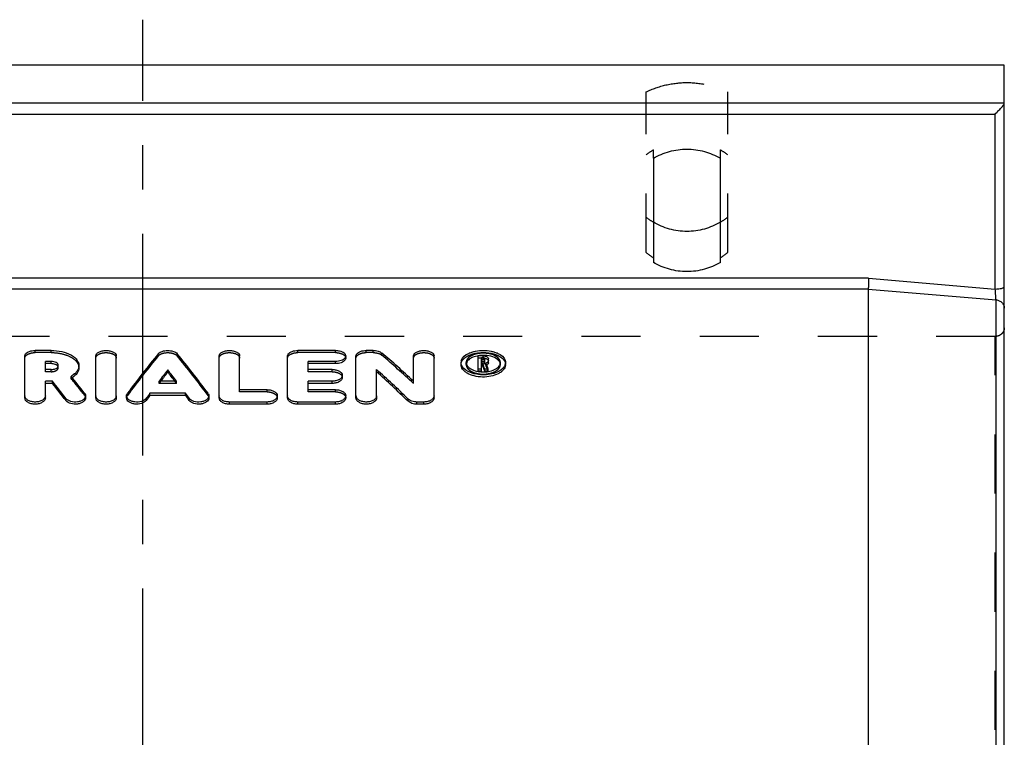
# Model space of a CAD drawing. Header units: millimetres. Extents: x 400 to 600, y 378 to 622.
# Tile 4 of 4: x 486 to 595, y 543 to 622. Entities that reach past the tile are written whole.
import ezdxf

# ---------------------------------------------------------------- set-up
doc = ezdxf.new("R2010")
doc.units = ezdxf.units.MM
doc.header["$LTSCALE"] = 65.185185
doc.linetypes.add('CENTER', pattern=[0.6, 0.375, -0.075, 0.075, -0.075])
doc.linetypes.add('HIDDEN', pattern=[0.2, 0.1, -0.1])
doc.layers.get('0').update_dxf_attribs({"linetype": 'CONTINUOUS'})
for name, color, linetype in [('ACHSEN_S', 7, 'CONTINUOUS'), ('DEFAULT_2', 8, 'HIDDEN'), ('FLAECHEN', 7, 'CONTINUOUS'), ('KONST.EL_MIT_GEO', 7, 'CONTINUOUS')]:
    doc.layers.add(name, color=color, linetype=linetype)

msp = doc.modelspace()

# ---------------------------------------------------------------- linework, layer by layer
at = {"color": 7, "linetype": 'Continuous'}
for p, q in [((580.04, 593.3), (419.96, 593.3)), ((580, 592.11), (420, 592.11)), ((580, 592.11), (580, 507.9))]:
    msp.add_line(p, q, dxfattribs=at)
for points, knots in [([(563.7, 599.48), (563.15, 599.15), (561.94, 598.64), (560, 598.37), (558.06, 598.64), (556.85, 599.15), (556.3, 599.48)], [0, 0, 0, 0, 0.249378, 0.5, 0.750622, 1, 1, 1, 1]), ([(563.7, 595.04), (563.15, 594.71), (561.94, 594.2), (560, 593.94), (558.06, 594.2), (556.85, 594.71), (556.3, 595.04)], [0, 0, 0, 0, 0.249377, 0.5, 0.750623, 1, 1, 1, 1]), ([(580.04, 593.3), (580.03, 593.06), (580.02, 592.73), (580.01, 592.34), (580, 592.18), (580, 592.11)], [0, 0, 0, 0, 0.591291, 0.834733, 1, 1, 1, 1])]:
    msp.add_open_spline(points, degree=3, knots=knots, dxfattribs=at)
at = {"layer": 'ACHSEN_S', "color": 2, "linetype": 'CENTER'}
msp.add_line((500, 378.2), (500, 621.8), dxfattribs=at)
at = {"layer": 'DEFAULT_2', "color": 8, "linetype": 'HIDDEN'}
for centre, start, end in [((559.91, 605.49), 231.004, 238.9852), ((560.09, 605.49), 301.0148, 308.996), ((559.91, 601.57), 231.0019, 238.996), ((560.09, 601.57), 301.004, 308.9981)]:
    msp.add_arc(centre, 7.01, start, end, dxfattribs=at)
at = {"layer": 'FLAECHEN', "color": 7, "linetype": 'Continuous'}
msp.add_line((595, 616.8), (405, 616.8), dxfattribs=at)
at = {"layer": 'KONST.EL_MIT_GEO', "color": 7, "linetype": 'Continuous'}
for p, q in [((595, 383.2), (595, 616.8)), ((405, 612.62), (595, 612.62)), ((406, 611.4), (594, 611.4)), ((594, 592.11), (594, 611.4)), ((556.3, 606.52), (556.3, 595.04)), ((563.7, 595.04), (563.7, 606.52)), ((580.04, 593.3), (594, 592.11)), ((580, 592.11), (594.09, 590.91)), ((594.09, 409.09), (594.09, 590.91)), ((489.88, 585.33), (488.12, 585.33)), ((521.25, 585.33), (517.1, 585.33)), ((525.4, 585.33), (524.64, 585.33)), ((486.99, 580.1), (486.99, 584.73)), ((494.82, 580.1), (494.82, 584.73)), ((497.08, 580.1), (497.08, 584.73)), ((508.42, 580.1), (508.42, 584.73)), ((510.68, 581.01), (510.68, 584.73)), ((515.97, 580.1), (515.97, 584.73)), ((522.38, 584.49), (522.38, 584.73)), ((523.51, 580.1), (523.51, 584.73)), ((529.86, 581.94), (529.86, 584.73)), ((532.12, 580.1), (532.12, 584.73)), ((536.98, 583.04), (536.98, 584.73)), ((537.54, 584.73), (536.98, 584.73)), ((537.35, 584.1), (537.35, 584.52)), ((537.54, 584.52), (537.35, 584.52)), ((537.54, 584.29), (537.35, 584.29)), ((537.54, 584.29), (537.54, 584.52)), ((537.73, 584.2), (537.73, 584.42)), ((538.11, 583.96), (538.11, 584.42)), ((489.26, 583.23), (489.26, 584.12)), ((489.88, 584.12), (489.26, 584.12)), ((489.88, 583.88), (489.26, 583.88)), ((489.88, 583.23), (489.26, 583.23)), ((489.88, 583.88), (489.88, 584.12)), ((502.75, 582.95), (502.75, 583.19)), ((518.23, 583.23), (518.23, 584.12)), ((521.25, 584.12), (518.23, 584.12)), ((521.25, 583.88), (518.23, 583.88)), ((520.87, 583.23), (518.23, 583.23)), ((521.25, 583.88), (521.25, 584.12)), ((525.78, 580.1), (525.78, 583.23)), ((535.09, 584.01), (535.09, 584.03)), ((535.09, 583.77), (535.09, 584.01)), ((535.66, 584.03), (535.66, 584.01)), ((537.35, 583.28), (536.98, 583.28)), ((537.54, 584.1), (537.35, 584.1)), ((537.35, 583.04), (537.35, 583.89)), ((537.47, 583.89), (537.35, 583.89)), ((537.47, 583.65), (537.35, 583.65)), ((537.47, 583.65), (537.47, 583.89)), ((537.72, 583.04), (537.72, 583.28)), ((538.1, 583.28), (537.72, 583.28)), ((538.1, 583.04), (538.1, 583.28)), ((539.43, 584.01), (539.43, 584.03)), ((540, 584.03), (540, 584.01)), ((540, 583.77), (540, 583.81)), ((522, 582.35), (522, 582.59)), ((537.35, 583.04), (536.98, 583.04)), ((538.1, 583.04), (537.72, 583.04)), ((489.26, 580.1), (489.26, 581.94)), ((490.03, 581.94), (489.26, 581.94)), ((490.03, 581.7), (489.26, 581.7)), ((490.03, 581.7), (490.03, 581.94)), ((503.71, 581.94), (501.79, 581.94)), ((513.7, 581.01), (510.68, 581.01)), ((518.23, 581.01), (518.23, 581.94)), ((520.87, 581.94), (518.23, 581.94)), ((520.87, 581.7), (518.23, 581.7)), ((521.25, 581.01), (518.23, 581.01)), ((520.87, 581.7), (520.87, 581.94)), ((491.53, 579.81), (491.53, 580.04)), ((493.69, 580.1), (493.69, 580.33)), ((498.21, 580.1), (498.21, 580.33)), ((500.38, 579.82), (500.38, 580.06)), ((500.79, 580.38), (500.79, 580.61)), ((504.71, 580.61), (500.79, 580.61)), ((504.71, 580.38), (500.79, 580.38)), ((504.71, 580.38), (504.71, 580.61)), ((505.12, 579.82), (505.12, 580.06)), ((507.29, 580.1), (507.29, 580.33)), ((514.83, 580.1), (514.83, 580.33)), ((522.38, 580.1), (522.38, 580.33)), ((529.27, 579.74), (529.27, 579.97)), ((509.55, 579.41), (509.55, 579.65)), ((513.7, 579.65), (509.55, 579.65)), ((513.7, 579.41), (509.55, 579.41)), ((513.7, 579.41), (513.7, 579.65)), ((517.1, 579.41), (517.1, 579.65)), ((521.25, 579.65), (517.1, 579.65)), ((521.25, 579.41), (517.1, 579.41)), ((521.25, 579.41), (521.25, 579.65)), ((530.23, 579.41), (530.23, 579.65)), ((530.99, 579.65), (530.23, 579.65)), ((530.99, 579.41), (530.23, 579.41)), ((530.99, 579.41), (530.99, 579.65))]:
    msp.add_line(p, q, dxfattribs=at)
at = {"layer": 'KONST.EL_MIT_GEO', "color": 8, "linetype": 'HIDDEN'}
for p, q in [((555.5, 596.13), (555.5, 613.84)), ((564.5, 596.13), (564.5, 613.84)), ((556.3, 606.52), (556.3, 607.44)), ((563.7, 606.52), (563.7, 607.44)), ((594, 586.88), (406, 586.88)), ((594, 413.12), (594, 586.88)), ((488.12, 585.1), (488.12, 585.33)), ((489.88, 585.1), (489.88, 585.33)), ((517.1, 585.1), (517.1, 585.33)), ((521.25, 585.1), (521.25, 585.33)), ((524.64, 585.1), (524.64, 585.33)), ((525.4, 585.1), (525.4, 585.33)), ((489.88, 585.1), (488.12, 585.1)), ((501.71, 584.74), (501.71, 584.97)), ((503.79, 584.74), (503.79, 584.97)), ((521.25, 585.1), (517.1, 585.1)), ((525.4, 585.1), (524.64, 585.1)), ((526.36, 584.81), (526.36, 585.05)), ((537.54, 584.49), (536.98, 584.49)), ((537.54, 584.52), (537.54, 584.73)), ((537.73, 583.96), (537.73, 584.2)), ((489.26, 582.99), (489.26, 583.23)), ((489.88, 582.99), (489.88, 583.23)), ((490.68, 583.44), (490.68, 583.67)), ((492.95, 583.44), (492.95, 583.67)), ((518.23, 582.99), (518.23, 583.23)), ((520.87, 582.99), (520.87, 583.23)), ((535.66, 583.77), (535.66, 584.01)), ((537.35, 583.89), (537.35, 584.1)), ((537.54, 583.86), (537.35, 583.86)), ((537.54, 583.86), (537.54, 584.1)), ((537.84, 583.7), (537.84, 583.94)), ((539.43, 583.77), (539.43, 584.01)), ((540, 583.81), (540, 584.01)), ((489.88, 582.99), (489.26, 582.99)), ((492.09, 582.24), (492.09, 582.48)), ((520.87, 582.99), (518.23, 582.99)), ((501.79, 581.7), (501.79, 581.94)), ((503.71, 581.7), (501.79, 581.7)), ((503.71, 581.7), (503.71, 581.94)), ((510.68, 580.77), (510.68, 581.01)), ((513.7, 580.77), (513.7, 581.01)), ((518.23, 580.77), (518.23, 581.01)), ((521.25, 580.77), (521.25, 581.01)), ((529.86, 581.71), (529.86, 581.94)), ((493.58, 580.38), (493.58, 580.62)), ((498.31, 580.37), (498.31, 580.6)), ((507.19, 580.37), (507.19, 580.6)), ((513.7, 580.77), (510.68, 580.77)), ((521.25, 580.77), (518.23, 580.77))]:
    msp.add_line(p, q, dxfattribs=at)
for centre, radius, start, end in [((559.92, 601), 7.38, 119.3373, 126.7496), ((560.08, 601), 7.38, 53.2504, 60.6627), ((537.68, 584.19), 0.0543, 0.0214, 7.4446), ((536.23, 583.77), 0.574, 168.07, 179.9358), ((538.86, 583.77), 0.574, 0.0642, 11.9301), ((490.71, 584.58), 2.71, 300.57, 303.9203)]:
    msp.add_arc(centre, radius, start, end, dxfattribs=at)
at = {"layer": 'KONST.EL_MIT_GEO', "color": 7, "linetype": 'Continuous'}
for centre, radius, start, end in [((535.86, 584.01), 0.768, 164.4999, 171.5565), ((537.51, 581.59), 3.2, 96.8845, 101.7693), ((537.54, 581.34), 3.45, 92.2585, 96.8994), ((537.54, 581.26), 3.53, 87.7218, 92.278), ((537.54, 583.95), 0.341, 85.7939, 89.9943), ((535.83, 584.01), 0.74, 171.5771, 178.89), ((539.18, 584.03), 0.824, 339.7393, 346.5268), ((539.26, 583.77), 0.744, 352.6414, 359.9753), ((537.52, 586.09), 3.12, 260.0863, 262.6288), ((537.54, 586.24), 3.27, 262.6441, 267.5865), ((537.54, 586.3), 3.34, 267.5666, 269.9995), ((537.55, 586.29), 3.33, 269.9944, 274.8824), ((537.55, 586.19), 3.23, 274.8831, 277.3701), ((537.57, 586.09), 3.12, 277.3701, 279.9815), ((487.4, 580.33), 0.409, 180.0263, 187.7755), ((495.23, 580.33), 0.409, 180.0263, 187.7755), ((508.83, 580.33), 0.408, 180.0211, 187.2027), ((516.37, 580.33), 0.408, 180.0211, 187.2027), ((523.92, 580.33), 0.409, 180.0263, 187.7755)]:
    msp.add_arc(centre, radius, start, end, dxfattribs=at)
for centre, major_axis, ratio, start_param, end_param in [((497.17, 500), (30.42, 99.83), 0.320292, 0.65741, 0.734717), ((508.33, 500), (-30.42, 99.83), 0.320292, -0.734717, -0.65741), ((532.9, 500), (-47.55, 98.34), 0.41517, -0.812756, -0.756796), ((499.65, 500), (30.42, 99.83), 0.320292, 0.690105, 0.71197), ((505.86, 500), (-30.42, 99.83), 0.320292, -0.71197, -0.690105), ((530.23, 500), (-47.55, 98.34), 0.41517, -0.846076, -0.790228), ((539.32, 500), (-14.11, 100.27), 0.171406, -0.615249, -0.604218), ((539.32, 500), (-14.07, 99.97), 0.171406, -0.615032, -0.603968), ((539.7, 500), (-14.11, 100.27), 0.171406, 5.667937, 5.679797), ((494.8, 500), (-32.65, 99.7), 0.335875, 5.536429, 5.568322), ((499.65, 500), (30.33, 99.53), 0.320292, 0.689894, 0.707706), ((505.86, 500), (-30.33, 99.53), 0.320292, 5.575479, 5.593292), ((530.23, 500), (-47.41, 98.04), 0.41517, -0.84603, -0.790014), ((492.3, 500), (-32.65, 99.7), 0.335875, -0.756299, -0.724234), ((492.3, 500), (-32.55, 99.4), 0.335875, -0.756249, -0.724088), ((499.65, 500), (30.42, 99.83), 0.320292, 0.73456, 0.743811), ((499.65, 500), (30.33, 99.53), 0.320292, 0.734482, 0.743761), ((505.86, 500), (-30.42, 99.83), 0.320292, -0.743811, -0.73456), ((505.86, 500), (-30.33, 99.53), 0.320292, -0.743761, -0.734482)]:
    msp.add_ellipse(centre, major_axis=major_axis, ratio=ratio, start_param=start_param, end_param=end_param, dxfattribs=at)
at = {"layer": 'KONST.EL_MIT_GEO', "color": 8, "linetype": 'HIDDEN'}
for centre, major_axis, ratio, start_param, end_param in [((497.17, 500), (30.33, 99.53), 0.320292, 0.6571, 0.73464), ((508.33, 500), (-30.33, 99.53), 0.320292, -0.73464, -0.6571), ((532.9, 500), (-47.41, 98.04), 0.41517, -0.81261, -0.756482), ((539.7, 500), (-14.07, 99.97), 0.171406, -0.615032, -0.603136), ((494.8, 500), (-32.55, 99.4), 0.335875, -0.746679, -0.71469), ((499.65, 500), (30.33, 99.53), 0.320292, 0.707706, 0.711824), ((505.86, 500), (-30.33, 99.53), 0.320292, -0.711824, -0.707706)]:
    msp.add_ellipse(centre, major_axis=major_axis, ratio=ratio, start_param=start_param, end_param=end_param, dxfattribs=at)
for points, knots in [([(555.5, 613.84), (556.2, 614.17), (557.67, 614.69), (560, 614.96), (562.33, 614.69), (563.8, 614.17), (564.5, 613.84)], [0, 0, 0, 0, 0.249557, 0.5, 0.750443, 1, 1, 1, 1]), ([(595, 587.84), (595, 587.72), (594.95, 587.46), (594.72, 587.14), (594.39, 586.93), (594.13, 586.88), (594, 586.88)], [0, 0, 0, 0, 0.245928, 0.494235, 0.745919, 1, 1, 1, 1]), ([(486.99, 584.49), (486.99, 584.53), (487.01, 584.62), (487.09, 584.76), (487.25, 584.89), (487.6, 585.05), (487.91, 585.1), (488.12, 585.1)], [0, 0, 0, 0, 0.086497, 0.180247, 0.344352, 0.540805, 1, 1, 1, 1]), ([(489.88, 585.1), (490.28, 585.1), (491.02, 585.02), (491.89, 584.73), (492.43, 584.39), (492.72, 584.1), (492.91, 583.78), (492.95, 583.55), (492.95, 583.44)], [0, 0, 0, 0, 0.31197, 0.590701, 0.710861, 0.817141, 0.911802, 1, 1, 1, 1]), ([(494.82, 584.49), (494.82, 584.57), (494.9, 584.76), (495.16, 584.95), (495.53, 585.07), (495.95, 585.11), (496.37, 585.07), (496.74, 584.95), (497, 584.76), (497.08, 584.57), (497.08, 584.49)], [0, 0, 0, 0, 0.089075, 0.202023, 0.342565, 0.5, 0.657435, 0.797977, 0.910925, 1, 1, 1, 1]), ([(501.71, 584.74), (501.82, 584.86), (502.17, 585.05), (502.75, 585.12), (503.33, 585.05), (503.68, 584.86), (503.79, 584.74)], [0, 0, 0, 0, 0.219858, 0.5, 0.780142, 1, 1, 1, 1]), ([(508.42, 584.49), (508.42, 584.57), (508.5, 584.76), (508.76, 584.95), (509.13, 585.07), (509.55, 585.11), (509.97, 585.07), (510.34, 584.95), (510.6, 584.76), (510.68, 584.57), (510.68, 584.49)], [0, 0, 0, 0, 0.089075, 0.202023, 0.342565, 0.5, 0.657435, 0.797977, 0.910925, 1, 1, 1, 1]), ([(515.97, 584.49), (515.97, 584.53), (515.98, 584.62), (516.06, 584.76), (516.23, 584.89), (516.58, 585.05), (516.88, 585.1), (517.1, 585.1)], [0, 0, 0, 0, 0.086497, 0.180247, 0.344352, 0.540805, 1, 1, 1, 1]), ([(521.25, 585.1), (521.32, 585.1), (521.47, 585.09), (521.71, 585.05), (521.96, 584.97), (522.19, 584.85), (522.34, 584.69), (522.38, 584.55), (522.38, 584.49)], [0, 0, 0, 0, 0.159393, 0.314392, 0.529479, 0.715228, 0.868854, 1, 1, 1, 1]), ([(523.51, 584.49), (523.51, 584.53), (523.53, 584.62), (523.61, 584.76), (523.78, 584.89), (524.12, 585.05), (524.43, 585.1), (524.64, 585.1)], [0, 0, 0, 0, 0.086497, 0.180247, 0.344352, 0.540805, 1, 1, 1, 1]), ([(525.4, 585.1), (525.58, 585.1), (525.92, 585.05), (526.24, 584.91), (526.36, 584.81)], [0, 0, 0, 0, 0.546631, 1, 1, 1, 1]), ([(529.86, 584.49), (529.86, 584.57), (529.94, 584.76), (530.2, 584.95), (530.57, 585.07), (530.99, 585.11), (531.41, 585.07), (531.77, 584.95), (532.04, 584.76), (532.12, 584.57), (532.12, 584.49)], [0, 0, 0, 0, 0.089075, 0.202023, 0.342565, 0.5, 0.657435, 0.797977, 0.910925, 1, 1, 1, 1]), ([(535.09, 583.77), (535.09, 583.86), (535.12, 584.05), (535.27, 584.3), (535.51, 584.53), (535.94, 584.81), (536.63, 585.04), (537.54, 585.13), (538.46, 585.04), (539.15, 584.81), (539.58, 584.53), (539.82, 584.3), (539.97, 584.05), (540, 583.86), (540, 583.77)], [0, 0, 0, 0, 0.043812, 0.090977, 0.144063, 0.204174, 0.343744, 0.5, 0.656256, 0.795826, 0.855937, 0.909023, 0.956188, 1, 1, 1, 1]), ([(537.54, 584.49), (537.62, 584.49), (537.74, 584.48), (537.9, 584.43), (538.01, 584.36), (538.09, 584.28), (538.11, 584.22), (538.11, 584.19)], [0, 0, 0, 0, 0.312995, 0.527796, 0.713735, 0.868014, 1, 1, 1, 1]), ([(489.88, 582.99), (489.99, 582.99), (490.18, 583.01), (490.44, 583.1), (490.63, 583.24), (490.68, 583.38), (490.68, 583.44)], [0, 0, 0, 0, 0.31126, 0.590861, 0.818381, 1, 1, 1, 1]), ([(535.66, 583.77), (535.66, 583.71), (535.69, 583.56), (535.8, 583.36), (535.98, 583.18), (536.31, 582.96), (536.84, 582.77), (537.54, 582.7), (538.25, 582.77), (538.78, 582.96), (539.11, 583.18), (539.29, 583.36), (539.4, 583.56), (539.43, 583.71), (539.43, 583.77)], [0, 0, 0, 0, 0.043749, 0.091261, 0.144819, 0.2053, 0.344796, 0.5, 0.655204, 0.7947, 0.855181, 0.908739, 0.956251, 1, 1, 1, 1]), ([(537.54, 583.86), (537.57, 583.86), (537.64, 583.87), (537.73, 583.91), (537.73, 583.96)], [0, 0, 0, 0, 0.326169, 1, 1, 1, 1]), ([(520.87, 582.99), (521.02, 582.99), (521.29, 582.96), (521.66, 582.83), (521.93, 582.63), (522, 582.44), (522, 582.35)], [0, 0, 0, 0, 0.309603, 0.587939, 0.815559, 1, 1, 1, 1]), ([(493.58, 580.38), (493.6, 580.36), (493.65, 580.28), (493.69, 580.17), (493.69, 580.1)], [0, 0, 0, 0, 0.267012, 1, 1, 1, 1]), ([(498.21, 580.1), (498.21, 580.12), (498.22, 580.22), (498.27, 580.31), (498.31, 580.37)], [0, 0, 0, 0, 0.241252, 1, 1, 1, 1]), ([(507.19, 580.37), (507.21, 580.35), (507.26, 580.27), (507.29, 580.17), (507.29, 580.1)], [0, 0, 0, 0, 0.265512, 1, 1, 1, 1]), ([(513.7, 580.77), (513.85, 580.77), (514.13, 580.74), (514.49, 580.6), (514.76, 580.39), (514.83, 580.19), (514.83, 580.1)], [0, 0, 0, 0, 0.304637, 0.580376, 0.809622, 1, 1, 1, 1]), ([(521.25, 580.77), (521.39, 580.77), (521.67, 580.74), (522.04, 580.6), (522.31, 580.39), (522.38, 580.19), (522.38, 580.1)], [0, 0, 0, 0, 0.304637, 0.580376, 0.809622, 1, 1, 1, 1])]:
    msp.add_open_spline(points, degree=3, knots=knots, dxfattribs=at)
at = {"layer": 'KONST.EL_MIT_GEO', "color": 7, "linetype": 'Continuous'}
for points, knots in [([(594, 611.4), (594.11, 611.51), (594.33, 611.73), (594.59, 612.02), (594.78, 612.24), (594.89, 612.39), (594.96, 612.52), (595, 612.59), (595, 612.62)], [0, 0, 0, 0, 0.297935, 0.590742, 0.726564, 0.846987, 0.941831, 1, 1, 1, 1]), ([(556.3, 606.52), (556.85, 606.85), (558.06, 607.36), (560, 607.62), (561.94, 607.36), (563.15, 606.85), (563.7, 606.52)], [0, 0, 0, 0, 0.249377, 0.5, 0.750623, 1, 1, 1, 1]), ([(594, 592.11), (594.13, 592.11), (594.37, 592.12), (594.64, 592.16), (594.82, 592.22), (594.93, 592.26), (595, 592.33), (595, 592.37)], [0, 0, 0, 0, 0.357658, 0.664985, 0.786781, 0.882755, 1, 1, 1, 1]), ([(594.09, 590.91), (594.08, 591.08), (594.05, 591.47), (594.02, 591.87), (594, 592.11)], [0, 0, 0, 0, 0.41032, 1, 1, 1, 1]), ([(594.09, 590.91), (594.21, 590.9), (594.45, 590.84), (594.75, 590.64), (594.95, 590.34), (595, 590.11), (595, 590)], [0, 0, 0, 0, 0.259448, 0.513036, 0.759115, 1, 1, 1, 1]), ([(486.99, 584.73), (486.99, 584.77), (487.01, 584.85), (487.09, 584.99), (487.25, 585.13), (487.6, 585.29), (487.91, 585.33), (488.12, 585.33)], [0, 0, 0, 0, 0.086524, 0.180296, 0.344417, 0.540863, 1, 1, 1, 1]), ([(489.88, 585.33), (490.28, 585.33), (491.02, 585.26), (491.89, 584.97), (492.43, 584.63), (492.72, 584.34), (492.91, 584.02), (492.95, 583.79), (492.95, 583.67)], [0, 0, 0, 0, 0.311933, 0.590647, 0.71081, 0.817101, 0.911781, 1, 1, 1, 1]), ([(494.82, 584.73), (494.82, 584.81), (494.9, 585), (495.16, 585.18), (495.53, 585.31), (495.95, 585.35), (496.37, 585.31), (496.74, 585.18), (497, 585), (497.08, 584.81), (497.08, 584.73)], [0, 0, 0, 0, 0.0891, 0.202056, 0.342586, 0.5, 0.657414, 0.797945, 0.9109, 1, 1, 1, 1]), ([(501.71, 584.97), (501.82, 585.1), (502.17, 585.28), (502.75, 585.36), (503.33, 585.28), (503.68, 585.1), (503.79, 584.97)], [0, 0, 0, 0, 0.219875, 0.5, 0.780125, 1, 1, 1, 1]), ([(508.42, 584.73), (508.42, 584.81), (508.5, 585), (508.76, 585.18), (509.13, 585.31), (509.55, 585.35), (509.97, 585.31), (510.34, 585.18), (510.6, 585), (510.68, 584.81), (510.68, 584.73)], [0, 0, 0, 0, 0.0891, 0.202056, 0.342586, 0.5, 0.657414, 0.797945, 0.9109, 1, 1, 1, 1]), ([(515.97, 584.73), (515.97, 584.77), (515.98, 584.85), (516.06, 584.99), (516.23, 585.13), (516.58, 585.29), (516.88, 585.33), (517.1, 585.33)], [0, 0, 0, 0, 0.086524, 0.180296, 0.344417, 0.540863, 1, 1, 1, 1]), ([(521.25, 585.33), (521.32, 585.33), (521.47, 585.33), (521.71, 585.29), (521.96, 585.21), (522.19, 585.08), (522.34, 584.92), (522.38, 584.79), (522.38, 584.73)], [0, 0, 0, 0, 0.159371, 0.314349, 0.529417, 0.715167, 0.868814, 1, 1, 1, 1]), ([(523.51, 584.73), (523.51, 584.77), (523.53, 584.85), (523.61, 584.99), (523.78, 585.13), (524.12, 585.29), (524.43, 585.33), (524.64, 585.33)], [0, 0, 0, 0, 0.086524, 0.180296, 0.344417, 0.540863, 1, 1, 1, 1]), ([(525.4, 585.33), (525.58, 585.33), (525.92, 585.29), (526.24, 585.15), (526.36, 585.05)], [0, 0, 0, 0, 0.546606, 1, 1, 1, 1]), ([(529.86, 584.73), (529.86, 584.81), (529.94, 585), (530.2, 585.18), (530.57, 585.31), (530.99, 585.35), (531.41, 585.31), (531.77, 585.18), (532.04, 585), (532.12, 584.81), (532.12, 584.73)], [0, 0, 0, 0, 0.0891, 0.202056, 0.342586, 0.5, 0.657414, 0.797945, 0.9109, 1, 1, 1, 1]), ([(535.12, 584.21), (535.22, 584.58), (535.7, 584.94), (536.3, 585.16), (536.84, 585.3), (537.54, 585.36), (538.25, 585.3), (538.79, 585.16), (539.39, 584.94), (539.87, 584.58), (539.97, 584.21)], [0, 0, 0, 0, 0.206086, 0.273813, 0.34638, 0.5, 0.653619, 0.726186, 0.793913, 1, 1, 1, 1]), ([(522.38, 584.73), (522.38, 584.69), (522.36, 584.6), (522.28, 584.46), (522.12, 584.32), (521.77, 584.16), (521.46, 584.12), (521.25, 584.12)], [0, 0, 0, 0, 0.086477, 0.180605, 0.345468, 0.542218, 1, 1, 1, 1]), ([(522.38, 584.49), (522.38, 584.45), (522.36, 584.37), (522.28, 584.23), (522.12, 584.09), (521.77, 583.92), (521.46, 583.88), (521.25, 583.88)], [0, 0, 0, 0, 0.08645, 0.180557, 0.345407, 0.542165, 1, 1, 1, 1]), ([(535.85, 584.22), (535.82, 584.2), (535.75, 584.1), (535.69, 583.98), (535.67, 583.89)], [0, 0, 0, 0, 0.268189, 1, 1, 1, 1]), ([(539.41, 584.18), (539.32, 584.46), (538.86, 584.8), (538.18, 584.99), (537.54, 585.05), (536.91, 584.99), (536.23, 584.8), (535.77, 584.46), (535.68, 584.18)], [0, 0, 0, 0, 0.207046, 0.346927, 0.5, 0.653073, 0.792954, 1, 1, 1, 1]), ([(536.86, 584.72), (536.65, 584.68), (536.29, 584.57), (535.96, 584.35), (535.85, 584.22)], [0, 0, 0, 0, 0.548814, 1, 1, 1, 1]), ([(537.54, 584.73), (537.62, 584.73), (537.74, 584.72), (537.9, 584.67), (538.01, 584.6), (538.09, 584.52), (538.11, 584.45), (538.11, 584.42)], [0, 0, 0, 0, 0.312955, 0.527739, 0.713678, 0.867977, 1, 1, 1, 1]), ([(537.73, 584.42), (537.73, 584.44), (537.71, 584.48), (537.64, 584.52), (537.58, 584.52), (537.54, 584.52)], [0, 0, 0, 0, 0.179951, 0.539678, 1, 1, 1, 1]), ([(537.54, 584.1), (537.57, 584.1), (537.64, 584.1), (537.73, 584.15), (537.73, 584.2)], [0, 0, 0, 0, 0.326133, 1, 1, 1, 1]), ([(537.73, 584.19), (537.73, 584.2), (537.71, 584.25), (537.66, 584.27), (537.62, 584.28)], [0, 0, 0, 0, 0.196671, 1, 1, 1, 1]), ([(539.24, 584.22), (539.08, 584.41), (538.56, 584.69), (538, 584.78), (537.69, 584.79)], [0, 0, 0, 0, 0.44442, 1, 1, 1, 1]), ([(538.11, 584.2), (538.11, 584.14), (538.03, 584.02), (537.91, 583.96), (537.84, 583.94)], [0, 0, 0, 0, 0.423027, 1, 1, 1, 1]), ([(539.42, 583.89), (539.41, 583.92), (539.38, 584.04), (539.31, 584.15), (539.24, 584.22)], [0, 0, 0, 0, 0.236521, 1, 1, 1, 1]), ([(490.68, 583.67), (490.68, 583.73), (490.63, 583.87), (490.44, 584.01), (490.18, 584.1), (489.99, 584.12), (489.88, 584.12)], [0, 0, 0, 0, 0.181426, 0.408335, 0.687987, 1, 1, 1, 1]), ([(490.45, 583.75), (490.41, 583.77), (490.23, 583.85), (490.03, 583.88), (489.88, 583.88)], [0, 0, 0, 0, 0.227705, 1, 1, 1, 1]), ([(489.88, 583.23), (489.93, 583.23), (490.13, 583.24), (490.32, 583.29), (490.45, 583.36)], [0, 0, 0, 0, 0.267749, 1, 1, 1, 1]), ([(490.65, 583.56), (490.65, 583.57), (490.59, 583.66), (490.51, 583.71), (490.45, 583.75)], [0, 0, 0, 0, 0.222367, 1, 1, 1, 1]), ([(490.45, 583.36), (490.51, 583.4), (490.63, 583.48), (490.68, 583.61), (490.68, 583.67)], [0, 0, 0, 0, 0.556191, 1, 1, 1, 1]), ([(492.95, 583.67), (492.95, 583.56), (492.91, 583.33), (492.73, 583.01), (492.45, 582.72), (492.22, 582.56), (492.09, 582.48)], [0, 0, 0, 0, 0.214486, 0.446737, 0.707225, 1, 1, 1, 1]), ([(492.95, 583.44), (492.95, 583.34), (492.91, 583.13), (492.71, 582.71), (492.43, 582.47), (492.22, 582.33)], [0, 0, 0, 0, 0.218902, 0.453375, 1, 1, 1, 1]), ([(520.87, 583.23), (521.02, 583.23), (521.29, 583.2), (521.66, 583.07), (521.93, 582.87), (522, 582.68), (522, 582.59)], [0, 0, 0, 0, 0.309577, 0.587901, 0.815531, 1, 1, 1, 1]), ([(539.99, 583.68), (539.97, 583.5), (539.82, 583.22), (539.5, 582.94), (539.06, 582.67), (538.36, 582.45), (537.46, 582.37), (536.57, 582.48), (535.9, 582.73), (535.49, 583.02), (535.26, 583.25), (535.12, 583.5), (535.09, 583.69), (535.09, 583.77)], [0, 0, 0, 0, 0.092482, 0.147831, 0.209905, 0.351201, 0.506087, 0.659539, 0.796937, 0.856549, 0.909464, 0.956551, 1, 1, 1, 1]), ([(539.95, 583.74), (539.89, 583.57), (539.63, 583.24), (539.04, 582.9), (538.29, 582.68), (537.46, 582.61), (536.76, 582.7), (536.24, 582.85), (535.66, 583.09), (535.2, 583.46), (535.11, 583.83)], [0, 0, 0, 0, 0.096601, 0.21651, 0.35714, 0.508902, 0.659392, 0.730401, 0.796765, 1, 1, 1, 1]), ([(535.66, 584.01), (535.66, 583.96), (535.67, 583.88), (535.69, 583.81), (535.7, 583.79)], [0, 0, 0, 0, 0.743318, 1, 1, 1, 1]), ([(535.7, 583.79), (535.71, 583.77), (535.74, 583.69), (535.79, 583.62), (535.84, 583.57)], [0, 0, 0, 0, 0.238714, 1, 1, 1, 1]), ([(535.84, 583.57), (535.96, 583.42), (536.33, 583.17), (536.75, 583.05), (536.99, 583.01)], [0, 0, 0, 0, 0.449796, 1, 1, 1, 1]), ([(538.08, 583.86), (538.07, 583.85), (538.03, 583.79), (537.97, 583.76), (537.92, 583.73)], [0, 0, 0, 0, 0.222257, 1, 1, 1, 1]), ([(538.11, 583.96), (538.11, 583.94), (538.1, 583.9), (538.08, 583.87), (538.08, 583.86)], [0, 0, 0, 0, 0.735103, 1, 1, 1, 1]), ([(538.11, 583.01), (538.34, 583.05), (538.76, 583.17), (539.13, 583.42), (539.25, 583.57)], [0, 0, 0, 0, 0.550148, 1, 1, 1, 1]), ([(539.25, 583.57), (539.27, 583.59), (539.32, 583.65), (539.37, 583.73), (539.39, 583.79)], [0, 0, 0, 0, 0.263049, 1, 1, 1, 1]), ([(539.39, 583.79), (539.4, 583.81), (539.42, 583.88), (539.43, 583.96), (539.43, 584.01)], [0, 0, 0, 0, 0.256681, 1, 1, 1, 1]), ([(522, 582.59), (522, 582.5), (521.93, 582.31), (521.66, 582.1), (521.29, 581.97), (521.02, 581.94), (520.87, 581.94)], [0, 0, 0, 0, 0.184776, 0.413267, 0.6915, 1, 1, 1, 1]), ([(522, 582.35), (522, 582.27), (521.93, 582.07), (521.66, 581.87), (521.29, 581.73), (521.02, 581.7), (520.87, 581.7)], [0, 0, 0, 0, 0.184748, 0.413233, 0.691478, 1, 1, 1, 1]), ([(513.7, 581.01), (513.85, 581.01), (514.13, 580.97), (514.49, 580.84), (514.76, 580.62), (514.83, 580.42), (514.83, 580.33)], [0, 0, 0, 0, 0.304627, 0.580363, 0.809612, 1, 1, 1, 1]), ([(521.25, 581.01), (521.39, 581.01), (521.67, 580.97), (522.04, 580.84), (522.31, 580.62), (522.38, 580.42), (522.38, 580.33)], [0, 0, 0, 0, 0.304627, 0.580363, 0.809612, 1, 1, 1, 1]), ([(489.26, 580.1), (489.26, 580), (489.18, 579.8), (488.91, 579.59), (488.55, 579.44), (488.12, 579.4), (487.7, 579.44), (487.33, 579.59), (487.07, 579.8), (486.99, 580), (486.99, 580.1)], [0, 0, 0, 0, 0.095331, 0.210365, 0.3482, 0.5, 0.6518, 0.789635, 0.90467, 1, 1, 1, 1]), ([(489.26, 580.33), (489.26, 580.24), (489.18, 580.05), (488.93, 579.83), (488.58, 579.69), (488.17, 579.63), (487.75, 579.67), (487.38, 579.8), (487.11, 580), (487.01, 580.19), (487, 580.28)], [0, 0, 0, 0, 0.094496, 0.207786, 0.343345, 0.493332, 0.644798, 0.784335, 0.902573, 1, 1, 1, 1]), ([(493.69, 580.33), (493.69, 580.25), (493.63, 580.08), (493.43, 579.88), (493.14, 579.73), (492.67, 579.62), (492.09, 579.66), (491.65, 579.88), (491.53, 580.04)], [0, 0, 0, 0, 0.091566, 0.198268, 0.324673, 0.466655, 0.758761, 1, 1, 1, 1]), ([(493.69, 580.1), (493.69, 580.02), (493.63, 579.85), (493.43, 579.65), (493.14, 579.5), (492.67, 579.39), (492.09, 579.42), (491.65, 579.65), (491.53, 579.81)], [0, 0, 0, 0, 0.091561, 0.198261, 0.324666, 0.46665, 0.758761, 1, 1, 1, 1]), ([(493.58, 580.62), (493.6, 580.6), (493.65, 580.51), (493.69, 580.41), (493.69, 580.33)], [0, 0, 0, 0, 0.267009, 1, 1, 1, 1]), ([(497.08, 580.33), (497.08, 580.24), (497.01, 580.05), (496.76, 579.83), (496.41, 579.69), (496, 579.63), (495.58, 579.67), (495.21, 579.8), (494.93, 580), (494.83, 580.19), (494.82, 580.28)], [0, 0, 0, 0, 0.094496, 0.207786, 0.343345, 0.493332, 0.644798, 0.784335, 0.902573, 1, 1, 1, 1]), ([(497.08, 580.1), (497.08, 580), (497.01, 579.8), (496.74, 579.59), (496.37, 579.44), (495.95, 579.4), (495.53, 579.44), (495.16, 579.59), (494.89, 579.8), (494.82, 580), (494.82, 580.1)], [0, 0, 0, 0, 0.095331, 0.210365, 0.3482, 0.5, 0.6518, 0.789635, 0.90467, 1, 1, 1, 1]), ([(498.21, 580.33), (498.21, 580.36), (498.22, 580.45), (498.27, 580.55), (498.31, 580.6)], [0, 0, 0, 0, 0.241253, 1, 1, 1, 1]), ([(500.38, 580.06), (500.26, 579.89), (499.83, 579.66), (499.24, 579.62), (498.76, 579.73), (498.47, 579.88), (498.27, 580.08), (498.21, 580.25), (498.21, 580.33)], [0, 0, 0, 0, 0.239397, 0.531601, 0.674144, 0.801135, 0.908247, 1, 1, 1, 1]), ([(500.38, 579.82), (500.26, 579.66), (499.83, 579.43), (499.24, 579.39), (498.76, 579.5), (498.47, 579.64), (498.27, 579.84), (498.21, 580.02), (498.21, 580.1)], [0, 0, 0, 0, 0.239397, 0.531606, 0.674151, 0.801142, 0.908252, 1, 1, 1, 1]), ([(507.29, 580.33), (507.29, 580.25), (507.23, 580.08), (507.03, 579.88), (506.74, 579.73), (506.26, 579.62), (505.67, 579.66), (505.24, 579.89), (505.12, 580.06)], [0, 0, 0, 0, 0.091753, 0.198865, 0.325856, 0.468399, 0.760603, 1, 1, 1, 1]), ([(507.29, 580.1), (507.29, 580.02), (507.23, 579.84), (507.03, 579.64), (506.74, 579.5), (506.26, 579.39), (505.67, 579.43), (505.24, 579.66), (505.12, 579.82)], [0, 0, 0, 0, 0.091748, 0.198858, 0.325849, 0.468394, 0.760603, 1, 1, 1, 1]), ([(507.19, 580.6), (507.21, 580.58), (507.26, 580.5), (507.29, 580.4), (507.29, 580.33)], [0, 0, 0, 0, 0.265509, 1, 1, 1, 1]), ([(509.55, 579.65), (509.41, 579.65), (509.14, 579.68), (508.79, 579.81), (508.53, 580.01), (508.43, 580.19), (508.42, 580.28)], [0, 0, 0, 0, 0.299855, 0.574548, 0.807217, 1, 1, 1, 1]), ([(509.55, 579.41), (509.41, 579.41), (509.13, 579.44), (508.76, 579.59), (508.49, 579.8), (508.42, 580), (508.42, 580.1)], [0, 0, 0, 0, 0.303608, 0.579269, 0.809343, 1, 1, 1, 1]), ([(514.83, 580.33), (514.83, 580.24), (514.76, 580.04), (514.49, 579.82), (514.13, 579.68), (513.85, 579.65), (513.7, 579.65)], [0, 0, 0, 0, 0.19066, 0.42074, 0.696393, 1, 1, 1, 1]), ([(514.83, 580.1), (514.83, 580), (514.76, 579.8), (514.49, 579.59), (514.13, 579.44), (513.85, 579.41), (513.7, 579.41)], [0, 0, 0, 0, 0.19065, 0.42073, 0.696386, 1, 1, 1, 1]), ([(517.1, 579.65), (516.96, 579.65), (516.69, 579.68), (516.34, 579.81), (516.07, 580.01), (515.98, 580.19), (515.97, 580.28)], [0, 0, 0, 0, 0.299855, 0.574548, 0.807217, 1, 1, 1, 1]), ([(517.1, 579.41), (516.95, 579.41), (516.67, 579.44), (516.31, 579.59), (516.04, 579.8), (515.97, 580), (515.97, 580.1)], [0, 0, 0, 0, 0.303608, 0.579269, 0.809343, 1, 1, 1, 1]), ([(522.38, 580.33), (522.38, 580.24), (522.3, 580.04), (522.04, 579.82), (521.67, 579.68), (521.39, 579.65), (521.25, 579.65)], [0, 0, 0, 0, 0.19066, 0.42074, 0.696393, 1, 1, 1, 1]), ([(522.38, 580.1), (522.38, 580), (522.3, 579.8), (522.04, 579.59), (521.67, 579.44), (521.39, 579.41), (521.25, 579.41)], [0, 0, 0, 0, 0.19065, 0.42073, 0.696386, 1, 1, 1, 1]), ([(525.78, 580.1), (525.78, 580), (525.7, 579.8), (525.44, 579.59), (525.07, 579.44), (524.64, 579.4), (524.22, 579.44), (523.85, 579.59), (523.59, 579.8), (523.51, 580), (523.51, 580.1)], [0, 0, 0, 0, 0.095331, 0.210365, 0.3482, 0.5, 0.6518, 0.789635, 0.90467, 1, 1, 1, 1]), ([(525.78, 580.33), (525.78, 580.24), (525.71, 580.05), (525.45, 579.83), (525.1, 579.69), (524.69, 579.63), (524.27, 579.67), (523.9, 579.8), (523.63, 580), (523.53, 580.19), (523.52, 580.28)], [0, 0, 0, 0, 0.094496, 0.207786, 0.343345, 0.493332, 0.644798, 0.784335, 0.902573, 1, 1, 1, 1]), ([(530.23, 579.65), (530.05, 579.65), (529.7, 579.7), (529.39, 579.86), (529.27, 579.97)], [0, 0, 0, 0, 0.539519, 1, 1, 1, 1]), ([(532.12, 580.33), (532.12, 580.24), (532.04, 580.04), (531.78, 579.82), (531.41, 579.68), (531.13, 579.65), (530.99, 579.65)], [0, 0, 0, 0, 0.190666, 0.420741, 0.696399, 1, 1, 1, 1]), ([(532.12, 580.1), (532.12, 580), (532.04, 579.8), (531.78, 579.59), (531.41, 579.44), (531.13, 579.41), (530.99, 579.41)], [0, 0, 0, 0, 0.190657, 0.420731, 0.696392, 1, 1, 1, 1]), ([(530.23, 579.41), (530.05, 579.41), (529.7, 579.46), (529.39, 579.63), (529.27, 579.74)], [0, 0, 0, 0, 0.539523, 1, 1, 1, 1])]:
    msp.add_open_spline(points, degree=3, knots=knots, dxfattribs=at)
for points in [[(535.68, 584.18), (535.67, 584.13), (535.66, 584.08), (535.66, 584.03)], [(537.62, 584.28), (537.6, 584.28), (537.59, 584.29), (537.57, 584.29)], [(539.43, 584.03), (539.43, 584.08), (539.42, 584.13), (539.41, 584.18)], [(539.97, 584.21), (539.99, 584.15), (540, 584.09), (540, 584.03)], [(535.11, 583.83), (535.1, 583.89), (535.09, 583.95), (535.09, 584.01)], [(540, 584.01), (540, 583.95), (539.99, 583.89), (539.98, 583.83)]]:
    msp.add_open_spline(points, degree=3, dxfattribs=at)
at = {"layer": 'KONST.EL_MIT_GEO', "color": 8, "linetype": 'HIDDEN'}
for points in [[(490.68, 583.44), (490.68, 583.48), (490.67, 583.52), (490.65, 583.56)], [(537.92, 583.73), (537.89, 583.72), (537.87, 583.71), (537.84, 583.7)]]:
    msp.add_open_spline(points, degree=3, dxfattribs=at)

doc.saveas('drawing.dxf')
